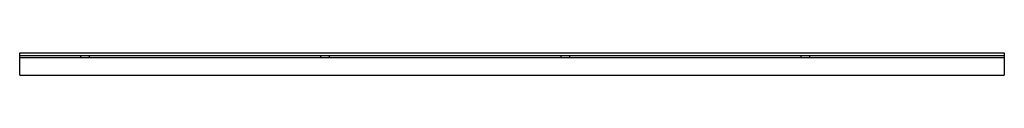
# Model space of a CAD drawing. Header units: millimetres. Extents: x 0 to 2050, y 0 to 47.
import ezdxf

# ---------------------------------------------------------------- set-up
doc = ezdxf.new("R2010")
doc.units = ezdxf.units.MM
doc.header["$LTSCALE"] = 10
doc.linetypes.add('ALLCAD_Strich', pattern=[0.2, 0.15, -0.05])
doc.layers.add('BESCH_KONT_sich_schn_ansi_2d', color=40, linetype='Continuous')

msp = doc.modelspace()

# ---------------------------------------------------------------- linework, layer by layer
at = {"layer": 'BESCH_KONT_sich_schn_ansi_2d', "linetype": 'ALLCAD_Strich', "extrusion": (0, 1, -2.22045e-16)}
for p, q in [((0, 46.5, 19), (2050, 46.5, 19)), ((0, 0, 19), (0, 46.5, 19)), ((2050, 46.5, 19), (2050, 0, 19)), ((0, 40, 19), (0, 40, 19)), ((0, 40, 19), (0, 40, 19)), ((0, 40, 19), (0, 40, 19)), ((0, 40, 19), (0, 40, 19)), ((0, 40, 19), (0, 40, 19)), ((0, 40, 19), (0, 40, 19)), ((0, 40, 19), (0, 40, 19)), ((0, 40, 19), (0, 40, 19)), ((0, 40, 19), (0, 40, 19)), ((0, 40, 19), (0, 40, 19)), ((0, 40, 19), (0, 40, 19)), ((0, 40, 19), (0, 40, 19)), ((0, 40, 19), (0, 40, 19)), ((0, 40, 19), (0, 40, 19)), ((0, 40, 19), (0, 40, 19)), ((0, 40, 19), (0, 40, 19)), ((0, 40, 19), (0, 40, 19)), ((0, 40, 19), (0, 40, 19)), ((0, 40, 19), (0, 40, 19)), ((0, 40, 19), (0, 40, 19)), ((0, 40, 19), (0, 40, 19)), ((0, 40, 19), (0, 40, 19)), ((0, 40, 19), (0, 40, 19)), ((0, 40, 19), (0, 40, 19)), ((0, 40, 19), (0, 40, 19)), ((0, 40, 19), (0, 40, 19)), ((0, 40, 19), (0, 40, 19)), ((0, 40, 19), (0, 40, 19)), ((0, 40, 19), (0, 40, 19)), ((0, 40, 19), (0, 40, 19)), ((0, 40, 19), (0, 40, 19)), ((2050, 40, 19), (0, 40, 19)), ((0, 37, 19), (2050, 37, 19)), ((126.5, 40, 19), (126.5, 37, 19)), ((144.5, 40, 19), (144.5, 37, 19)), ((626.5, 40, 19), (626.5, 37, 19)), ((644.5, 40, 19), (644.5, 37, 19)), ((1126.5, 40, 19), (1126.5, 37, 19)), ((1144.5, 40, 19), (1144.5, 37, 19)), ((1626.5, 40, 19), (1626.5, 37, 19)), ((1644.5, 40, 19), (1644.5, 37, 19)), ((0, 0, 19), (2050, 0, 19))]:
    msp.add_line(p, q, dxfattribs=at)

doc.saveas('drawing.dxf')
